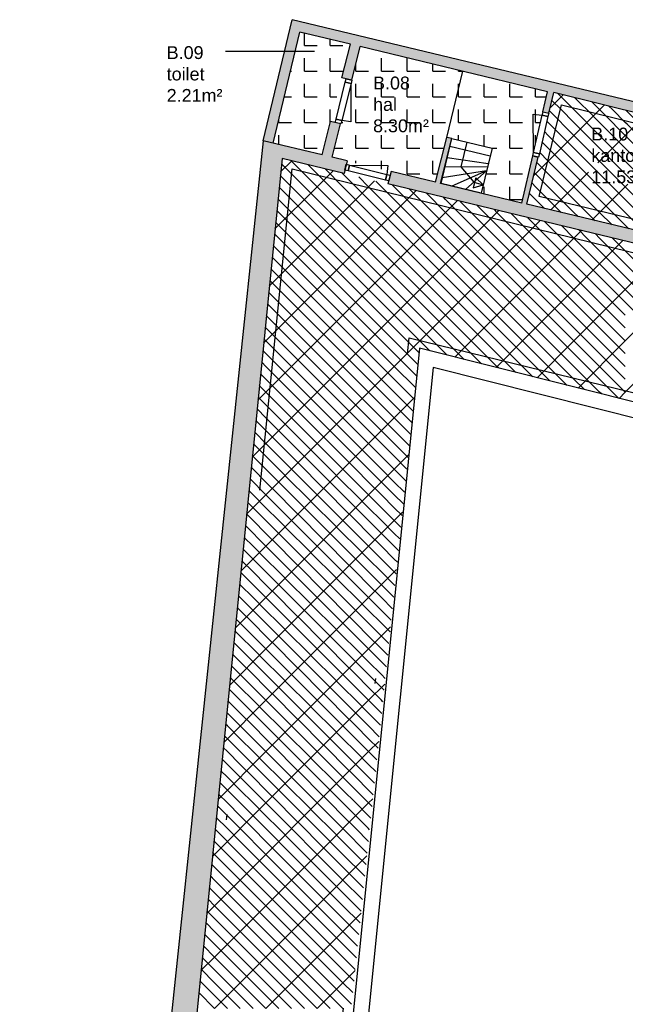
# Model space of a CAD drawing. Extents: x -9.8 to 14.6, y -7 to 44.3.
# Tile 7 of 9: x -9.8 to 2, y 25.1 to 44.3. Entities that reach past the tile are written whole.
import ezdxf

# ---------------------------------------------------------------- set-up
doc = ezdxf.new("R2010")
doc.units = 0
doc.linetypes.add('STRICHPUNKT', pattern=[25.4, 12.7, -6.35, 0, -6.35])
doc.linetypes.add('VERDECKT', pattern=[9.525, 6.35, -3.175])
for name, color, linetype in [('XR$1$STANDARD', 7, 'CONTINUOUS'), ('XR$2$STANDARD', 7, 'CONTINUOUS'), ('XR$3$STANDARD', 7, 'CONTINUOUS'), ('XR$4$STANDARD', 7, 'CONTINUOUS')]:
    doc.layers.add(name, color=color, linetype=linetype)
doc.styles.add('ARIAL', font='ARIAL.TTF')
pattern_1 = [(0, (0.25, 0.25), (0.5, 0.5), [0.25, -0.25]), (90, (0.25, 0.25), (0.5, 0.5), [0.25, -0.25])]

# ---------------------------------------------------------------- blocks, each defined once
blk = doc.blocks.new('PATROON_0')
at = {"layer": 'XR$3$STANDARD', "color": 7, "linetype": 'ByBlock'}
for p, q in [((0.536, 42.536), (0.788, 42.788)), ((1, 42), (1.59, 42.59)), ((2, 42), (2.392, 42.392)), ((3, 42), (3.194, 42.194)), ((0.219, 41.219), (1, 42)), ((1.467, 41.467), (2, 42)), ((2.467, 41.467), (3, 42)), ((3.467, 41.467), (3.996, 41.996)), ((4.467, 41.467), (4.798, 41.798)), ((5, 41), (5.6, 41.6)), ((1, 41), (1.281, 41.281)), ((2, 41), (2.051, 41.051)), ((3, 41), (3.051, 41.051)), ((4, 41), (4.051, 41.051)), ((0.547, 40.547), (1, 41)), ((1.353, 40.353), (2, 41)), ((2.822, 40.822), (3, 41)), ((3, 40), (4, 41)), ((4, 40), (5, 41)), ((2.159, 40.159), (2.725, 40.725)), ((5.032, 40.032), (5.465, 40.465)), ((2.964, 39.964), (3, 40)), ((3.77, 39.77), (4, 40)), ((4.576, 39.576), (5, 40)), ((5, 40), (5.032, 40.032))]:
    blk.add_line(p, q, dxfattribs=at)
blk = doc.blocks.new('PATROON_2')
at = {"layer": 'XR$3$STANDARD', "color": 7, "linetype": 'ByBlock'}
for p, q in [((-4.713, 41.287), (-4.496, 41.504)), ((-4, 41), (-3.69, 41.31)), ((-3, 41), (-2.884, 41.116)), ((-4.823, 40.177), (-4, 41)), ((-4, 40), (-3, 41)), ((-3, 40), (-2.078, 40.922)), ((-2, 40), (-1.272, 40.728)), ((-1, 40), (-0.466, 40.534)), ((0, 40), (0.34, 40.339)), ((1, 40), (1.145, 40.145)), ((-4.934, 39.066), (-4, 40)), ((-4, 39), (-3, 40)), ((-3, 39), (-2, 40)), ((-2, 39), (-1, 40)), ((-1, 39), (0, 40)), ((0, 39), (1, 40)), ((1, 39), (1.951, 39.951)), ((2, 39), (2.757, 39.757)), ((-5, 38), (-4, 39)), ((-4, 38), (-3, 39)), ((-3, 38), (-2, 39)), ((-2, 38), (-1, 39)), ((-1, 38), (0, 39)), ((0, 38), (1, 39)), ((1, 38), (2, 39)), ((2, 38), (3, 39)), ((-5.045, 37.955), (-5, 38)), ((-5, 37), (-4, 38)), ((-4, 37), (-3, 38)), ((-3, 37), (-2, 38)), ((-1.317, 37.683), (-1, 38)), ((-0.518, 37.482), (0, 38)), ((0.281, 37.281), (1, 38)), ((1.079, 37.079), (2, 38)), ((2, 37), (3, 38)), ((-5.156, 36.844), (-5, 37)), ((-5, 36), (-4, 37)), ((-4, 36), (-3, 37)), ((-3, 36), (-2.109, 36.891)), ((1.878, 36.878), (2, 37)), ((-5.267, 35.733), (-5, 36)), ((-5, 35), (-4, 36)), ((-4, 35), (-3, 36)), ((-3, 35), (-2.224, 35.776)), ((-5.378, 34.622), (-5, 35)), ((-5, 34), (-4, 35)), ((-4, 34), (-3, 35)), ((-3, 34), (-2.339, 34.661)), ((-5.488, 33.512), (-5, 34)), ((-5, 33), (-4, 34)), ((-4, 33), (-3, 34)), ((-3, 33), (-2.455, 33.545)), ((-5.599, 32.401), (-5, 33)), ((-5, 32), (-4, 33)), ((-4, 32), (-3, 33)), ((-3, 32), (-2.57, 32.43)), ((-5.71, 31.29), (-5, 32)), ((-5, 31), (-4, 32)), ((-4, 31), (-3, 32)), ((-3, 31), (-2.685, 31.315)), ((-5.821, 30.179), (-5, 31)), ((-5, 30), (-4, 31)), ((-4, 30), (-3, 31)), ((-3, 30), (-2.801, 30.199)), ((-5.932, 29.068), (-5, 30)), ((-5, 29), (-4, 30)), ((-4, 29), (-3, 30)), ((-6, 28), (-5, 29)), ((-5, 28), (-4, 29)), ((-4, 28), (-3, 29)), ((-3, 29), (-2.916, 29.084)), ((-6.043, 27.957), (-6, 28)), ((-6, 27), (-5, 28)), ((-5, 27), (-4, 28)), ((-4, 27), (-3.031, 27.969)), ((-6.153, 26.847), (-6, 27)), ((-6, 26), (-5, 27)), ((-5, 26), (-4, 27)), ((-4, 26), (-3.147, 26.853)), ((-6.264, 25.736), (-6, 26)), ((-6, 25), (-5, 26)), ((-5, 25), (-4, 26)), ((-4, 25), (-3.262, 25.738))]:
    blk.add_line(p, q, dxfattribs=at)
blk = doc.blocks.new('PATROON_8')
at = {"layer": 'XR$4$STANDARD', "color": 7, "linetype": 'ByBlock'}
for p, q in [((0.712, 42.788), (0.686, 42.814)), ((1, 42.5), (0.712, 42.788)), ((1.5, 42.5), (1.35, 42.65)), ((1, 42), (0.522, 42.478)), ((1.5, 42), (1, 42.5)), ((1.593, 42.407), (1.5, 42.5)), ((2, 42), (1.593, 42.407)), ((2.475, 42.025), (2.014, 42.486)), ((3, 42), (2.678, 42.322)), ((0.5, 42), (0.425, 42.075)), ((1, 41.5), (0.5, 42)), ((1.5, 41.5), (1, 42)), ((2, 41.5), (1.5, 42)), ((2.5, 41.5), (2, 42)), ((2.5, 42), (2.475, 42.025)), ((3, 41.5), (2.5, 42)), ((3.5, 41.5), (3, 42)), ((3.5, 42), (3.342, 42.158)), ((4, 41.5), (3.5, 42)), ((4.5, 41.5), (4.006, 41.994)), ((5, 41.5), (4.67, 41.83)), ((0.5, 41.5), (0.328, 41.672)), ((5.5, 41.5), (5.334, 41.666)), ((1, 41), (0.5, 41.5)), ((1.5, 41), (1, 41.5)), ((2, 41), (1.5, 41.5)), ((2.5, 41), (2, 41.5)), ((3, 41), (2.5, 41.5)), ((3.5, 41), (3, 41.5)), ((4, 41), (3.5, 41.5)), ((4.5, 41), (4, 41.5)), ((5, 41), (4.5, 41.5)), ((5.5, 41), (5, 41.5)), ((5.673, 41.327), (5.5, 41.5)), ((0.5, 41), (0.231, 41.269)), ((0.424, 40.576), (0.134, 40.866)), ((1, 40.5), (0.5, 41)), ((1.5, 40.5), (1, 41)), ((2, 40.5), (1.5, 41)), ((2.5, 40.5), (2, 41)), ((2.735, 40.765), (2.5, 41)), ((3.5, 40.5), (3, 41)), ((4, 40.5), (3.5, 41)), ((4.5, 40.5), (4, 41)), ((5, 40.5), (4.5, 41)), ((5.479, 40.521), (5, 41)), ((5.576, 40.924), (5.5, 41)), ((1.082, 40.418), (1, 40.5)), ((1.741, 40.259), (1.5, 40.5)), ((2.4, 40.1), (2, 40.5)), ((2.638, 40.362), (2.5, 40.5)), ((3, 40.5), (2.942, 40.558)), ((3.5, 40), (3, 40.5)), ((4, 40), (3.5, 40.5)), ((4.5, 40), (4, 40.5)), ((5, 40), (4.5, 40.5)), ((5.382, 40.118), (5, 40.5)), ((3, 40), (2.845, 40.155)), ((3.058, 39.942), (3, 40)), ((3.717, 39.783), (3.5, 40)), ((4.375, 39.625), (4, 40)), ((5, 39.5), (4.5, 40)), ((5.285, 39.715), (5, 40)), ((5.034, 39.466), (5, 39.5))]:
    blk.add_line(p, q, dxfattribs=at)
at = {"layer": 'XR$4$STANDARD', "color": 7, "linetype": 'VERDECKT'}
for p, q in [((0.75, 42.5), (0.571, 42.679)), ((1.153, 42.597), (1.018, 42.732)), ((1.25, 42.5), (1.153, 42.597)), ((1.75, 42.5), (1.682, 42.568)), ((1, 42.25), (0.75, 42.5)), ((1.5, 42.25), (1.25, 42.5)), ((2, 42.25), (1.75, 42.5)), ((2.5, 42.25), (2.346, 42.404)), ((0.5, 42.25), (0.474, 42.276)), ((0.75, 42), (0.5, 42.25)), ((1.25, 42), (1, 42.25)), ((1.75, 42), (1.5, 42.25)), ((2.034, 42.216), (2, 42.25)), ((2.25, 42), (2.034, 42.216)), ((2.75, 42), (2.5, 42.25)), ((3.25, 42), (3.01, 42.24)), ((1, 41.75), (0.75, 42)), ((1.5, 41.75), (1.25, 42)), ((2, 41.75), (1.75, 42)), ((2.5, 41.75), (2.25, 42)), ((3, 41.75), (2.75, 42)), ((3.5, 41.75), (3.25, 42)), ((3.75, 42), (3.674, 42.076)), ((4, 41.75), (3.75, 42)), ((0.5, 41.75), (0.377, 41.873)), ((4.5, 41.75), (4.338, 41.912)), ((0.75, 41.5), (0.5, 41.75)), ((1.25, 41.5), (1, 41.75)), ((1.75, 41.5), (1.5, 41.75)), ((2.25, 41.5), (2, 41.75)), ((2.75, 41.5), (2.5, 41.75)), ((3.25, 41.5), (3, 41.75)), ((3.75, 41.5), (3.5, 41.75)), ((4.25, 41.5), (4, 41.75)), ((4.75, 41.5), (4.5, 41.75)), ((5.25, 41.5), (5.002, 41.748)), ((0.5, 41.25), (0.28, 41.47)), ((1, 41.25), (0.75, 41.5)), ((1.5, 41.25), (1.25, 41.5)), ((2, 41.25), (1.75, 41.5)), ((2.5, 41.25), (2.25, 41.5)), ((3, 41.25), (2.75, 41.5)), ((3.5, 41.25), (3.25, 41.5)), ((4, 41.25), (3.75, 41.5)), ((4.5, 41.25), (4.25, 41.5)), ((5, 41.25), (4.75, 41.5)), ((5.5, 41.25), (5.25, 41.5)), ((5.721, 41.529), (5.666, 41.584)), ((0.75, 41), (0.5, 41.25)), ((1.25, 41), (1, 41.25)), ((1.75, 41), (1.5, 41.25)), ((2.25, 41), (2, 41.25)), ((2.75, 41), (2.5, 41.25)), ((3.25, 41), (3, 41.25)), ((3.75, 41), (3.5, 41.25)), ((4.25, 41), (4, 41.25)), ((4.75, 41), (4.5, 41.25)), ((5.25, 41), (5, 41.25)), ((5.624, 41.126), (5.5, 41.25)), ((0.25, 41), (0.183, 41.067)), ((0.5, 40.75), (0.25, 41)), ((1, 40.75), (0.75, 41)), ((1.5, 40.75), (1.25, 41)), ((2, 40.75), (1.75, 41)), ((2.5, 40.75), (2.25, 41)), ((2.962, 40.788), (2.75, 41)), ((3.5, 40.75), (3.25, 41)), ((4, 40.75), (3.75, 41)), ((4.5, 40.75), (4.25, 41)), ((5, 40.75), (4.75, 41)), ((5.5, 40.75), (5.25, 41)), ((0.094, 40.656), (0.085, 40.665)), ((0.75, 40.5), (0.5, 40.75)), ((1.25, 40.5), (1, 40.75)), ((1.75, 40.5), (1.5, 40.75)), ((2.25, 40.5), (2, 40.75)), ((2.686, 40.564), (2.5, 40.75)), ((3, 40.75), (2.99, 40.76)), ((3.25, 40.5), (3, 40.75)), ((3.75, 40.5), (3.5, 40.75)), ((4.25, 40.5), (4, 40.75)), ((4.75, 40.5), (4.5, 40.75)), ((5.25, 40.5), (5, 40.75)), ((5.527, 40.723), (5.5, 40.75)), ((0.753, 40.497), (0.75, 40.5)), ((1.412, 40.338), (1.25, 40.5)), ((2, 40.25), (1.75, 40.5)), ((2.5, 40.25), (2.25, 40.5)), ((3.5, 40.25), (3.25, 40.5)), ((4, 40.25), (3.75, 40.5)), ((4.5, 40.25), (4.25, 40.5)), ((5, 40.25), (4.75, 40.5)), ((5.43, 40.32), (5.25, 40.5)), ((3, 40.25), (2.893, 40.357)), ((2.07, 40.18), (2, 40.25)), ((2.589, 40.161), (2.5, 40.25)), ((3.25, 40), (3, 40.25)), ((3.75, 40), (3.5, 40.25)), ((4.25, 40), (4, 40.25)), ((4.75, 40), (4.5, 40.25)), ((5.25, 40), (5, 40.25)), ((3.387, 39.863), (3.25, 40)), ((4, 39.75), (3.75, 40)), ((4.5, 39.75), (4.25, 40)), ((5, 39.75), (4.75, 40)), ((5.333, 39.917), (5.25, 40)), ((4.046, 39.704), (4, 39.75)), ((4.705, 39.545), (4.5, 39.75)), ((5.236, 39.514), (5, 39.75))]:
    blk.add_line(p, q, dxfattribs=at)
blk = doc.blocks.new('PATROON_10')
at = {"layer": 'XR$4$STANDARD', "color": 7, "linetype": 'VERDECKT'}
for p, q in [((-4.5, 41.25), (-4.697, 41.447)), ((-4, 41.25), (-4.177, 41.427)), ((-4.25, 41), (-4.5, 41.25)), ((-3.75, 41), (-4, 41.25)), ((-3.5, 41.25), (-3.519, 41.269)), ((-3.25, 41), (-3.5, 41.25)), ((-2.75, 41), (-2.86, 41.11)), ((-4.5, 40.75), (-4.742, 40.992)), ((-4, 40.75), (-4.25, 41)), ((-3.5, 40.75), (-3.75, 41)), ((-3, 40.75), (-3.25, 41)), ((-2.5, 40.75), (-2.75, 41)), ((-2, 40.75), (-2.202, 40.952)), ((-4.25, 40.5), (-4.5, 40.75)), ((-3.75, 40.5), (-4, 40.75)), ((-3.25, 40.5), (-3.5, 40.75)), ((-2.75, 40.5), (-3, 40.75)), ((-2.25, 40.5), (-2.5, 40.75)), ((-1.75, 40.5), (-2, 40.75)), ((-1.5, 40.75), (-1.543, 40.793)), ((-1.25, 40.5), (-1.5, 40.75)), ((-4.75, 40.5), (-4.787, 40.537)), ((-4.5, 40.25), (-4.75, 40.5)), ((-4, 40.25), (-4.25, 40.5)), ((-3.5, 40.25), (-3.75, 40.5)), ((-3, 40.25), (-3.25, 40.5)), ((-2.5, 40.25), (-2.75, 40.5)), ((-2, 40.25), (-2.25, 40.5)), ((-1.5, 40.25), (-1.75, 40.5)), ((-1, 40.25), (-1.25, 40.5)), ((-0.75, 40.5), (-0.884, 40.634)), ((-0.5, 40.25), (-0.75, 40.5)), ((0, 40.25), (-0.226, 40.476)), ((0.5, 40.25), (0.433, 40.317)), ((-4.75, 40), (-4.833, 40.083)), ((-4.25, 40), (-4.5, 40.25)), ((-3.75, 40), (-4, 40.25)), ((-3.25, 40), (-3.5, 40.25)), ((-2.75, 40), (-3, 40.25)), ((-2.25, 40), (-2.5, 40.25)), ((-1.75, 40), (-2, 40.25)), ((-1.25, 40), (-1.5, 40.25)), ((-0.75, 40), (-1, 40.25)), ((-0.25, 40), (-0.5, 40.25)), ((0.25, 40), (0, 40.25)), ((0.75, 40), (0.5, 40.25)), ((1.25, 40), (1.092, 40.158)), ((-4.5, 39.75), (-4.75, 40)), ((-4, 39.75), (-4.25, 40)), ((-3.5, 39.75), (-3.75, 40)), ((-3, 39.75), (-3.25, 40)), ((-2.5, 39.75), (-2.75, 40)), ((-2, 39.75), (-2.25, 40)), ((-1.5, 39.75), (-1.75, 40)), ((-1, 39.75), (-1.25, 40)), ((-0.5, 39.75), (-0.75, 40)), ((0, 39.75), (-0.25, 40)), ((0.5, 39.75), (0.25, 40)), ((1, 39.75), (0.75, 40)), ((1.5, 39.75), (1.25, 40)), ((2, 39.75), (1.75, 40)), ((-4.25, 39.5), (-4.5, 39.75)), ((-3.75, 39.5), (-4, 39.75)), ((-3.25, 39.5), (-3.5, 39.75)), ((-2.75, 39.5), (-3, 39.75)), ((-2.25, 39.5), (-2.5, 39.75)), ((-1.75, 39.5), (-2, 39.75)), ((-1.25, 39.5), (-1.5, 39.75)), ((-0.75, 39.5), (-1, 39.75)), ((-0.25, 39.5), (-0.5, 39.75)), ((0.25, 39.5), (0, 39.75)), ((0.75, 39.5), (0.5, 39.75)), ((1.25, 39.5), (1, 39.75)), ((1.75, 39.5), (1.5, 39.75)), ((2.25, 39.5), (2, 39.75)), ((-4.75, 39.5), (-4.878, 39.628)), ((-4.5, 39.25), (-4.75, 39.5)), ((-4, 39.25), (-4.25, 39.5)), ((-3.5, 39.25), (-3.75, 39.5)), ((-3, 39.25), (-3.25, 39.5)), ((-2.5, 39.25), (-2.75, 39.5)), ((-2, 39.25), (-2.25, 39.5)), ((-1.5, 39.25), (-1.75, 39.5)), ((-1, 39.25), (-1.25, 39.5)), ((-0.5, 39.25), (-0.75, 39.5)), ((0, 39.25), (-0.25, 39.5)), ((0.5, 39.25), (0.25, 39.5)), ((1, 39.25), (0.75, 39.5)), ((1.5, 39.25), (1.25, 39.5)), ((2, 39.25), (1.75, 39.5)), ((-4.75, 39), (-4.924, 39.174)), ((-4.25, 39), (-4.5, 39.25)), ((-3.75, 39), (-4, 39.25)), ((-3.25, 39), (-3.5, 39.25)), ((-2.75, 39), (-3, 39.25)), ((-2.25, 39), (-2.5, 39.25)), ((-1.75, 39), (-2, 39.25)), ((-1.25, 39), (-1.5, 39.25)), ((-0.75, 39), (-1, 39.25)), ((-0.25, 39), (-0.5, 39.25)), ((0.25, 39), (0, 39.25)), ((0.75, 39), (0.5, 39.25)), ((1.25, 39), (1, 39.25)), ((1.75, 39), (1.5, 39.25)), ((2.25, 39), (2, 39.25)), ((-4.5, 38.75), (-4.75, 39)), ((-4, 38.75), (-4.25, 39)), ((-3.5, 38.75), (-3.75, 39)), ((-3, 38.75), (-3.25, 39)), ((-2.5, 38.75), (-2.75, 39)), ((-2, 38.75), (-2.25, 39)), ((-1.5, 38.75), (-1.75, 39)), ((-1, 38.75), (-1.25, 39)), ((-0.5, 38.75), (-0.75, 39)), ((0, 38.75), (-0.25, 39)), ((0.5, 38.75), (0.25, 39)), ((1, 38.75), (0.75, 39)), ((1.5, 38.75), (1.25, 39)), ((2, 38.75), (1.75, 39)), ((-4.25, 38.5), (-4.5, 38.75)), ((-3.75, 38.5), (-4, 38.75)), ((-3.25, 38.5), (-3.5, 38.75)), ((-2.75, 38.5), (-3, 38.75)), ((-2.25, 38.5), (-2.5, 38.75)), ((-1.75, 38.5), (-2, 38.75)), ((-1.25, 38.5), (-1.5, 38.75)), ((-0.75, 38.5), (-1, 38.75)), ((-0.25, 38.5), (-0.5, 38.75)), ((0.25, 38.5), (0, 38.75)), ((0.75, 38.5), (0.5, 38.75)), ((1.25, 38.5), (1, 38.75)), ((1.75, 38.5), (1.5, 38.75)), ((2.25, 38.5), (2, 38.75)), ((-4.75, 38.5), (-4.969, 38.719)), ((-4.5, 38.25), (-4.75, 38.5)), ((-4, 38.25), (-4.25, 38.5)), ((-3.5, 38.25), (-3.75, 38.5)), ((-3, 38.25), (-3.25, 38.5)), ((-2.5, 38.25), (-2.75, 38.5)), ((-2, 38.25), (-2.25, 38.5)), ((-1.5, 38.25), (-1.75, 38.5)), ((-1, 38.25), (-1.25, 38.5)), ((-0.5, 38.25), (-0.75, 38.5)), ((0, 38.25), (-0.25, 38.5)), ((0.5, 38.25), (0.25, 38.5)), ((1, 38.25), (0.75, 38.5)), ((1.5, 38.25), (1.25, 38.5)), ((2, 38.25), (1.75, 38.5)), ((-5, 38.25), (-5.014, 38.264)), ((-4.75, 38), (-5, 38.25)), ((-4.25, 38), (-4.5, 38.25)), ((-3.75, 38), (-4, 38.25)), ((-3.25, 38), (-3.5, 38.25)), ((-2.75, 38), (-3, 38.25)), ((-2.25, 38), (-2.5, 38.25)), ((-1.75, 38), (-2, 38.25)), ((-1.25, 38), (-1.5, 38.25)), ((-0.75, 38), (-1, 38.25)), ((-0.25, 38), (-0.5, 38.25)), ((0.25, 38), (0, 38.25)), ((0.75, 38), (0.5, 38.25)), ((1.25, 38), (1, 38.25)), ((1.75, 38), (1.5, 38.25)), ((-4.5, 37.75), (-4.75, 38)), ((-4, 37.75), (-4.25, 38)), ((-3.5, 37.75), (-3.75, 38)), ((-3, 37.75), (-3.25, 38)), ((-2.5, 37.75), (-2.75, 38)), ((-2.018, 37.768), (-2.25, 38)), ((-1.5, 37.75), (-1.75, 38)), ((-1, 37.75), (-1.25, 38)), ((-0.5, 37.75), (-0.75, 38)), ((0, 37.75), (-0.25, 38)), ((0.5, 37.75), (0.25, 38)), ((1, 37.75), (0.75, 38)), ((1.5, 37.75), (1.25, 38)), ((2, 37.75), (1.75, 38)), ((-5, 37.75), (-5.06, 37.81)), ((-4.75, 37.5), (-5, 37.75)), ((-4.25, 37.5), (-4.5, 37.75)), ((-3.75, 37.5), (-4, 37.75)), ((-3.25, 37.5), (-3.5, 37.75)), ((-2.75, 37.5), (-3, 37.75)), ((-2.25, 37.5), (-2.5, 37.75)), ((-1.473, 37.723), (-1.5, 37.75)), ((-0.804, 37.554), (-1, 37.75)), ((-0.25, 37.5), (-0.5, 37.75)), ((0.25, 37.5), (0, 37.75)), ((0.75, 37.5), (0.5, 37.75)), ((1.25, 37.5), (1, 37.75)), ((1.75, 37.5), (1.5, 37.75)), ((-4.5, 37.25), (-4.75, 37.5)), ((-4, 37.25), (-4.25, 37.5)), ((-3.5, 37.25), (-3.75, 37.5)), ((-3, 37.25), (-3.25, 37.5)), ((-2.5, 37.25), (-2.75, 37.5)), ((-2.065, 37.315), (-2.25, 37.5)), ((-0.135, 37.385), (-0.25, 37.5)), ((0.5, 37.25), (0.25, 37.5)), ((1, 37.25), (0.75, 37.5)), ((1.5, 37.25), (1.25, 37.5)), ((2, 37.25), (1.75, 37.5)), ((-5, 37.25), (-5.105, 37.355)), ((-4.75, 37), (-5, 37.25)), ((-4.25, 37), (-4.5, 37.25)), ((-3.75, 37), (-4, 37.25)), ((-3.25, 37), (-3.5, 37.25)), ((-2.75, 37), (-3, 37.25)), ((-2.25, 37), (-2.5, 37.25)), ((0.533, 37.217), (0.5, 37.25)), ((1.202, 37.048), (1, 37.25)), ((1.75, 37), (1.5, 37.25)), ((-5, 36.75), (-5.15, 36.9)), ((-4.5, 36.75), (-4.75, 37)), ((-4, 36.75), (-4.25, 37)), ((-3.5, 36.75), (-3.75, 37)), ((-3, 36.75), (-3.25, 37)), ((-2.5, 36.75), (-2.75, 37)), ((-2.112, 36.862), (-2.25, 37)), ((1.87, 36.88), (1.75, 37)), ((-4.75, 36.5), (-5, 36.75)), ((-4.25, 36.5), (-4.5, 36.75)), ((-3.75, 36.5), (-4, 36.75)), ((-3.25, 36.5), (-3.5, 36.75)), ((-2.75, 36.5), (-3, 36.75)), ((-2.25, 36.5), (-2.5, 36.75)), ((-5, 36.25), (-5.196, 36.446)), ((-4.5, 36.25), (-4.75, 36.5)), ((-4, 36.25), (-4.25, 36.5)), ((-3.5, 36.25), (-3.75, 36.5)), ((-3, 36.25), (-3.25, 36.5)), ((-2.5, 36.25), (-2.75, 36.5)), ((-2.158, 36.408), (-2.25, 36.5)), ((-4.75, 36), (-5, 36.25)), ((-4.25, 36), (-4.5, 36.25)), ((-3.75, 36), (-4, 36.25)), ((-3.25, 36), (-3.5, 36.25)), ((-2.75, 36), (-3, 36.25)), ((-2.25, 36), (-2.5, 36.25)), ((-5, 35.75), (-5.241, 35.991)), ((-4.5, 35.75), (-4.75, 36)), ((-4, 35.75), (-4.25, 36)), ((-3.5, 35.75), (-3.75, 36)), ((-3, 35.75), (-3.25, 36)), ((-2.5, 35.75), (-2.75, 36)), ((-2.205, 35.955), (-2.25, 36)), ((-4.75, 35.5), (-5, 35.75)), ((-4.25, 35.5), (-4.5, 35.75)), ((-3.75, 35.5), (-4, 35.75)), ((-3.25, 35.5), (-3.5, 35.75)), ((-2.75, 35.5), (-3, 35.75)), ((-2.252, 35.502), (-2.5, 35.75)), ((-5.25, 35.5), (-5.286, 35.536)), ((-5, 35.25), (-5.25, 35.5)), ((-4.5, 35.25), (-4.75, 35.5)), ((-4, 35.25), (-4.25, 35.5)), ((-3.5, 35.25), (-3.75, 35.5)), ((-3, 35.25), (-3.25, 35.5)), ((-2.5, 35.25), (-2.75, 35.5)), ((-4.75, 35), (-5, 35.25)), ((-4.25, 35), (-4.5, 35.25)), ((-3.75, 35), (-4, 35.25)), ((-3.25, 35), (-3.5, 35.25)), ((-2.75, 35), (-3, 35.25)), ((-2.299, 35.049), (-2.5, 35.25)), ((-5.25, 35), (-5.332, 35.082)), ((-5, 34.75), (-5.25, 35)), ((-4.5, 34.75), (-4.75, 35)), ((-4, 34.75), (-4.25, 35)), ((-3.5, 34.75), (-3.75, 35)), ((-3, 34.75), (-3.25, 35)), ((-2.5, 34.75), (-2.75, 35)), ((-4.75, 34.5), (-5, 34.75)), ((-4.25, 34.5), (-4.5, 34.75)), ((-3.75, 34.5), (-4, 34.75)), ((-3.25, 34.5), (-3.5, 34.75)), ((-2.75, 34.5), (-3, 34.75)), ((-2.346, 34.596), (-2.5, 34.75)), ((-5.25, 34.5), (-5.377, 34.627)), ((-5, 34.25), (-5.25, 34.5)), ((-4.5, 34.25), (-4.75, 34.5)), ((-4, 34.25), (-4.25, 34.5)), ((-3.5, 34.25), (-3.75, 34.5)), ((-3, 34.25), (-3.25, 34.5)), ((-2.5, 34.25), (-2.75, 34.5)), ((-5.25, 34), (-5.422, 34.172)), ((-4.75, 34), (-5, 34.25)), ((-4.25, 34), (-4.5, 34.25)), ((-3.75, 34), (-4, 34.25)), ((-3.25, 34), (-3.5, 34.25)), ((-2.75, 34), (-3, 34.25)), ((-2.393, 34.143), (-2.5, 34.25)), ((-5, 33.75), (-5.25, 34)), ((-4.5, 33.75), (-4.75, 34)), ((-4, 33.75), (-4.25, 34)), ((-3.5, 33.75), (-3.75, 34)), ((-3, 33.75), (-3.25, 34)), ((-2.5, 33.75), (-2.75, 34)), ((-4.75, 33.5), (-5, 33.75)), ((-4.25, 33.5), (-4.5, 33.75)), ((-3.75, 33.5), (-4, 33.75)), ((-3.25, 33.5), (-3.5, 33.75)), ((-2.75, 33.5), (-3, 33.75)), ((-2.44, 33.69), (-2.5, 33.75)), ((-5.25, 33.5), (-5.468, 33.718)), ((-5, 33.25), (-5.25, 33.5)), ((-4.5, 33.25), (-4.75, 33.5)), ((-4, 33.25), (-4.25, 33.5)), ((-3.5, 33.25), (-3.75, 33.5)), ((-3, 33.25), (-3.25, 33.5)), ((-2.5, 33.25), (-2.75, 33.5)), ((-5.5, 33.25), (-5.513, 33.263)), ((-5.25, 33), (-5.5, 33.25)), ((-4.75, 33), (-5, 33.25)), ((-4.25, 33), (-4.5, 33.25)), ((-3.75, 33), (-4, 33.25)), ((-3.25, 33), (-3.5, 33.25)), ((-2.75, 33), (-3, 33.25)), ((-2.487, 33.237), (-2.5, 33.25)), ((-5, 32.75), (-5.25, 33)), ((-4.5, 32.75), (-4.75, 33)), ((-4, 32.75), (-4.25, 33)), ((-3.5, 32.75), (-3.75, 33)), ((-3, 32.75), (-3.25, 33)), ((-2.533, 32.783), (-2.75, 33)), ((-5.5, 32.75), (-5.559, 32.809)), ((-5.25, 32.5), (-5.5, 32.75)), ((-4.75, 32.5), (-5, 32.75)), ((-4.25, 32.5), (-4.5, 32.75)), ((-3.75, 32.5), (-4, 32.75)), ((-3.25, 32.5), (-3.5, 32.75)), ((-2.75, 32.5), (-3, 32.75)), ((-5, 32.25), (-5.25, 32.5)), ((-4.5, 32.25), (-4.75, 32.5)), ((-4, 32.25), (-4.25, 32.5)), ((-3.5, 32.25), (-3.75, 32.5)), ((-3, 32.25), (-3.25, 32.5)), ((-2.58, 32.33), (-2.75, 32.5)), ((-5.5, 32.25), (-5.604, 32.354)), ((-5.25, 32), (-5.5, 32.25)), ((-4.75, 32), (-5, 32.25)), ((-4.25, 32), (-4.5, 32.25)), ((-3.75, 32), (-4, 32.25)), ((-3.25, 32), (-3.5, 32.25)), ((-2.75, 32), (-3, 32.25)), ((-5.5, 31.75), (-5.649, 31.899)), ((-5, 31.75), (-5.25, 32)), ((-4.5, 31.75), (-4.75, 32)), ((-4, 31.75), (-4.25, 32)), ((-3.5, 31.75), (-3.75, 32)), ((-3, 31.75), (-3.25, 32)), ((-2.627, 31.877), (-2.75, 32)), ((-5.25, 31.5), (-5.5, 31.75)), ((-4.75, 31.5), (-5, 31.75)), ((-4.25, 31.5), (-4.5, 31.75)), ((-3.75, 31.5), (-4, 31.75)), ((-3.25, 31.5), (-3.5, 31.75)), ((-2.75, 31.5), (-3, 31.75)), ((-5.5, 31.25), (-5.695, 31.445)), ((-5, 31.25), (-5.25, 31.5)), ((-4.5, 31.25), (-4.75, 31.5)), ((-4, 31.25), (-4.25, 31.5)), ((-3.5, 31.25), (-3.75, 31.5)), ((-3, 31.25), (-3.25, 31.5)), ((-2.674, 31.424), (-2.75, 31.5)), ((-5.25, 31), (-5.5, 31.25)), ((-4.75, 31), (-5, 31.25)), ((-4.25, 31), (-4.5, 31.25)), ((-3.75, 31), (-4, 31.25)), ((-3.25, 31), (-3.5, 31.25)), ((-2.75, 31), (-3, 31.25)), ((-5.5, 30.75), (-5.74, 30.99)), ((-5, 30.75), (-5.25, 31)), ((-4.5, 30.75), (-4.75, 31)), ((-4, 30.75), (-4.25, 31)), ((-3.5, 30.75), (-3.75, 31)), ((-3, 30.75), (-3.25, 31)), ((-2.721, 30.971), (-2.75, 31)), ((-5.25, 30.5), (-5.5, 30.75)), ((-4.75, 30.5), (-5, 30.75)), ((-4.25, 30.5), (-4.5, 30.75)), ((-3.75, 30.5), (-4, 30.75)), ((-3.25, 30.5), (-3.5, 30.75)), ((-2.768, 30.518), (-3, 30.75)), ((-5.75, 30.5), (-5.785, 30.535)), ((-5.5, 30.25), (-5.75, 30.5)), ((-5, 30.25), (-5.25, 30.5)), ((-4.5, 30.25), (-4.75, 30.5)), ((-4, 30.25), (-4.25, 30.5)), ((-3.5, 30.25), (-3.75, 30.5)), ((-3, 30.25), (-3.25, 30.5)), ((-5.25, 30), (-5.5, 30.25)), ((-4.75, 30), (-5, 30.25)), ((-4.25, 30), (-4.5, 30.25)), ((-3.75, 30), (-4, 30.25)), ((-3.25, 30), (-3.5, 30.25)), ((-2.815, 30.065), (-3, 30.25)), ((-5.75, 30), (-5.831, 30.081)), ((-5.5, 29.75), (-5.75, 30)), ((-5, 29.75), (-5.25, 30)), ((-4.5, 29.75), (-4.75, 30)), ((-4, 29.75), (-4.25, 30)), ((-3.5, 29.75), (-3.75, 30)), ((-3, 29.75), (-3.25, 30)), ((-5.25, 29.5), (-5.5, 29.75)), ((-4.75, 29.5), (-5, 29.75)), ((-4.25, 29.5), (-4.5, 29.75)), ((-3.75, 29.5), (-4, 29.75)), ((-3.25, 29.5), (-3.5, 29.75)), ((-2.861, 29.611), (-3, 29.75)), ((-5.75, 29.5), (-5.876, 29.626)), ((-5.5, 29.25), (-5.75, 29.5)), ((-5, 29.25), (-5.25, 29.5)), ((-4.5, 29.25), (-4.75, 29.5)), ((-4, 29.25), (-4.25, 29.5)), ((-3.5, 29.25), (-3.75, 29.5)), ((-3, 29.25), (-3.25, 29.5)), ((-5.75, 29), (-5.921, 29.171)), ((-5.25, 29), (-5.5, 29.25)), ((-4.75, 29), (-5, 29.25)), ((-4.25, 29), (-4.5, 29.25)), ((-3.75, 29), (-4, 29.25)), ((-3.25, 29), (-3.5, 29.25)), ((-2.908, 29.158), (-3, 29.25)), ((-5.5, 28.75), (-5.75, 29)), ((-5, 28.75), (-5.25, 29)), ((-4.5, 28.75), (-4.75, 29)), ((-4, 28.75), (-4.25, 29)), ((-3.5, 28.75), (-3.75, 29)), ((-3, 28.75), (-3.25, 29)), ((-5.75, 28.5), (-5.967, 28.717)), ((-5.25, 28.5), (-5.5, 28.75)), ((-4.75, 28.5), (-5, 28.75)), ((-4.25, 28.5), (-4.5, 28.75)), ((-3.75, 28.5), (-4, 28.75)), ((-3.25, 28.5), (-3.5, 28.75)), ((-2.955, 28.705), (-3, 28.75)), ((-5.5, 28.25), (-5.75, 28.5)), ((-5, 28.25), (-5.25, 28.5)), ((-4.5, 28.25), (-4.75, 28.5)), ((-4, 28.25), (-4.25, 28.5)), ((-3.5, 28.25), (-3.75, 28.5)), ((-3.002, 28.252), (-3.25, 28.5)), ((-6, 28.25), (-6.012, 28.262)), ((-5.75, 28), (-6, 28.25)), ((-5.25, 28), (-5.5, 28.25)), ((-4.75, 28), (-5, 28.25)), ((-4.25, 28), (-4.5, 28.25)), ((-3.75, 28), (-4, 28.25)), ((-3.25, 28), (-3.5, 28.25)), ((-5.5, 27.75), (-5.75, 28)), ((-5, 27.75), (-5.25, 28)), ((-4.5, 27.75), (-4.75, 28)), ((-4, 27.75), (-4.25, 28)), ((-3.5, 27.75), (-3.75, 28)), ((-3.049, 27.799), (-3.25, 28)), ((-6, 27.75), (-6.058, 27.808)), ((-5.75, 27.5), (-6, 27.75)), ((-5.25, 27.5), (-5.5, 27.75)), ((-4.75, 27.5), (-5, 27.75)), ((-4.25, 27.5), (-4.5, 27.75)), ((-3.75, 27.5), (-4, 27.75)), ((-3.25, 27.5), (-3.5, 27.75)), ((-5.5, 27.25), (-5.75, 27.5)), ((-5, 27.25), (-5.25, 27.5)), ((-4.5, 27.25), (-4.75, 27.5)), ((-4, 27.25), (-4.25, 27.5)), ((-3.5, 27.25), (-3.75, 27.5)), ((-3.096, 27.346), (-3.25, 27.5)), ((-6, 27.25), (-6.103, 27.353)), ((-5.75, 27), (-6, 27.25)), ((-5.25, 27), (-5.5, 27.25)), ((-4.75, 27), (-5, 27.25)), ((-4.25, 27), (-4.5, 27.25)), ((-3.75, 27), (-4, 27.25)), ((-3.25, 27), (-3.5, 27.25)), ((-6, 26.75), (-6.148, 26.898)), ((-5.5, 26.75), (-5.75, 27)), ((-5, 26.75), (-5.25, 27)), ((-4.5, 26.75), (-4.75, 27)), ((-4, 26.75), (-4.25, 27)), ((-3.5, 26.75), (-3.75, 27)), ((-3.143, 26.893), (-3.25, 27)), ((-5.75, 26.5), (-6, 26.75)), ((-5.25, 26.5), (-5.5, 26.75)), ((-4.75, 26.5), (-5, 26.75)), ((-4.25, 26.5), (-4.5, 26.75)), ((-3.75, 26.5), (-4, 26.75)), ((-3.25, 26.5), (-3.5, 26.75)), ((-5.5, 26.25), (-5.75, 26.5)), ((-5, 26.25), (-5.25, 26.5)), ((-4.5, 26.25), (-4.75, 26.5)), ((-4, 26.25), (-4.25, 26.5)), ((-3.5, 26.25), (-3.75, 26.5)), ((-3.19, 26.44), (-3.25, 26.5)), ((-6, 26.25), (-6.194, 26.444)), ((-5.75, 26), (-6, 26.25)), ((-5.25, 26), (-5.5, 26.25)), ((-4.75, 26), (-5, 26.25)), ((-4.25, 26), (-4.5, 26.25)), ((-3.75, 26), (-4, 26.25)), ((-3.25, 26), (-3.5, 26.25)), ((-6, 25.75), (-6.239, 25.989)), ((-5.5, 25.75), (-5.75, 26)), ((-5, 25.75), (-5.25, 26)), ((-4.5, 25.75), (-4.75, 26)), ((-4, 25.75), (-4.25, 26)), ((-3.5, 25.75), (-3.75, 26)), ((-3.236, 25.986), (-3.25, 26)), ((-5.75, 25.5), (-6, 25.75)), ((-5.25, 25.5), (-5.5, 25.75)), ((-4.75, 25.5), (-5, 25.75)), ((-4.25, 25.5), (-4.5, 25.75)), ((-3.75, 25.5), (-4, 25.75)), ((-3.283, 25.533), (-3.5, 25.75)), ((-6.25, 25.5), (-6.284, 25.534)), ((-6, 25.25), (-6.25, 25.5)), ((-5.5, 25.25), (-5.75, 25.5)), ((-5, 25.25), (-5.25, 25.5)), ((-4.5, 25.25), (-4.75, 25.5)), ((-4, 25.25), (-4.25, 25.5)), ((-3.5, 25.25), (-3.75, 25.5)), ((-5.75, 25), (-6, 25.25)), ((-5.25, 25), (-5.5, 25.25)), ((-4.75, 25), (-5, 25.25)), ((-4.25, 25), (-4.5, 25.25)), ((-3.75, 25), (-4, 25.25)), ((-3.33, 25.08), (-3.5, 25.25))]:
    blk.add_line(p, q, dxfattribs=at)
at = {"layer": 'XR$4$STANDARD', "color": 7, "linetype": 'ByBlock'}
for p, q in [((-4.5, 41.5), (-4.507, 41.507)), ((-4, 41), (-4.5, 41.5)), ((-3.5, 41), (-3.848, 41.348)), ((-4.5, 41), (-4.719, 41.219)), ((-3, 41), (-3.189, 41.189)), ((-2.5, 41), (-2.531, 41.031)), ((-4, 40.5), (-4.5, 41)), ((-3.5, 40.5), (-4, 41)), ((-3, 40.5), (-3.5, 41)), ((-2.5, 40.5), (-3, 41)), ((-2, 40.5), (-2.5, 41)), ((-1.5, 40.5), (-1.872, 40.872)), ((-4.5, 40.5), (-4.765, 40.765)), ((-1, 40.5), (-1.214, 40.714)), ((-4, 40), (-4.5, 40.5)), ((-3.5, 40), (-4, 40.5)), ((-3, 40), (-3.5, 40.5)), ((-2.5, 40), (-3, 40.5)), ((-2, 40), (-2.5, 40.5)), ((-1.5, 40), (-2, 40.5)), ((-1, 40), (-1.5, 40.5)), ((-0.5, 40), (-1, 40.5)), ((-0.5, 40.5), (-0.555, 40.555)), ((0, 40), (-0.5, 40.5)), ((-4.5, 40), (-4.81, 40.31)), ((0.5, 40), (0.104, 40.396)), ((1, 40), (0.762, 40.238)), ((1.5, 40), (1.421, 40.079)), ((-4, 39.5), (-4.5, 40)), ((-3.5, 39.5), (-4, 40)), ((-3, 39.5), (-3.5, 40)), ((-2.5, 39.5), (-3, 40)), ((-2, 39.5), (-2.5, 40)), ((-1.5, 39.5), (-2, 40)), ((-1, 39.5), (-1.5, 40)), ((-0.5, 39.5), (-1, 40)), ((0, 39.5), (-0.5, 40)), ((0.5, 39.5), (0, 40)), ((1, 39.5), (0.5, 40)), ((1.5, 39.5), (1, 40)), ((2, 39.5), (1.5, 40)), ((-4.5, 39.5), (-4.855, 39.855)), ((-4, 39), (-4.5, 39.5)), ((-3.5, 39), (-4, 39.5)), ((-3, 39), (-3.5, 39.5)), ((-2.5, 39), (-3, 39.5)), ((-2, 39), (-2.5, 39.5)), ((-1.5, 39), (-2, 39.5)), ((-1, 39), (-1.5, 39.5)), ((-0.5, 39), (-1, 39.5)), ((0, 39), (-0.5, 39.5)), ((0.5, 39), (0, 39.5)), ((1, 39), (0.5, 39.5)), ((1.5, 39), (1, 39.5)), ((2, 39), (1.5, 39.5)), ((2.5, 39), (2, 39.5)), ((-4.5, 39), (-4.901, 39.401)), ((-4.5, 38.5), (-4.946, 38.946)), ((-4, 38.5), (-4.5, 39)), ((-3.5, 38.5), (-4, 39)), ((-3, 38.5), (-3.5, 39)), ((-2.5, 38.5), (-3, 39)), ((-2, 38.5), (-2.5, 39)), ((-1.5, 38.5), (-2, 39)), ((-1, 38.5), (-1.5, 39)), ((-0.5, 38.5), (-1, 39)), ((0, 38.5), (-0.5, 39)), ((0.5, 38.5), (0, 39)), ((1, 38.5), (0.5, 39)), ((1.5, 38.5), (1, 39)), ((2, 38.5), (1.5, 39)), ((2.5, 38.5), (2, 39)), ((-4.5, 38), (-4.992, 38.492)), ((-4, 38), (-4.5, 38.5)), ((-3.5, 38), (-4, 38.5)), ((-3, 38), (-3.5, 38.5)), ((-2.5, 38), (-3, 38.5)), ((-2, 38), (-2.5, 38.5)), ((-1.5, 38), (-2, 38.5)), ((-1, 38), (-1.5, 38.5)), ((-0.5, 38), (-1, 38.5)), ((0, 38), (-0.5, 38.5)), ((0.5, 38), (0, 38.5)), ((1, 38), (0.5, 38.5)), ((1.5, 38), (1, 38.5)), ((2, 38), (1.5, 38.5)), ((-5, 38), (-5.037, 38.037)), ((-4.5, 37.5), (-5, 38)), ((-4, 37.5), (-4.5, 38)), ((-3.5, 37.5), (-4, 38)), ((-3, 37.5), (-3.5, 38)), ((-2.5, 37.5), (-3, 38)), ((-2.041, 37.541), (-2.5, 38)), ((-1.807, 37.807), (-2, 38)), ((-1.138, 37.638), (-1.5, 38)), ((-0.5, 37.5), (-1, 38)), ((0, 37.5), (-0.5, 38)), ((0.5, 37.5), (0, 38)), ((1, 37.5), (0.5, 38)), ((1.5, 37.5), (1, 38)), ((2, 37.5), (1.5, 38)), ((-5, 37.5), (-5.082, 37.582)), ((-4.5, 37), (-5, 37.5)), ((-4, 37), (-4.5, 37.5)), ((-3.5, 37), (-4, 37.5)), ((-3, 37), (-3.5, 37.5)), ((-2.5, 37), (-3, 37.5)), ((-2.088, 37.088), (-2.5, 37.5)), ((-0.47, 37.47), (-0.5, 37.5)), ((0.199, 37.301), (0, 37.5)), ((0.868, 37.132), (0.5, 37.5)), ((1.5, 37), (1, 37.5)), ((2, 37), (1.5, 37.5)), ((-5, 37), (-5.128, 37.128)), ((-4.5, 36.5), (-5, 37)), ((-4, 36.5), (-4.5, 37)), ((-3.5, 36.5), (-4, 37)), ((-3, 36.5), (-3.5, 37)), ((-2.5, 36.5), (-3, 37)), ((-2.135, 36.635), (-2.5, 37)), ((1.536, 36.964), (1.5, 37)), ((-5, 36.5), (-5.173, 36.673)), ((-4.5, 36), (-5, 36.5)), ((-4, 36), (-4.5, 36.5)), ((-3.5, 36), (-4, 36.5)), ((-3, 36), (-3.5, 36.5)), ((-2.5, 36), (-3, 36.5)), ((-2.182, 36.182), (-2.5, 36.5)), ((-5, 36), (-5.218, 36.218)), ((-4.5, 35.5), (-5, 36)), ((-4, 35.5), (-4.5, 36)), ((-3.5, 35.5), (-4, 36)), ((-3, 35.5), (-3.5, 36)), ((-2.5, 35.5), (-3, 36)), ((-2.229, 35.729), (-2.5, 36)), ((-5, 35.5), (-5.264, 35.764)), ((-4.5, 35), (-5, 35.5)), ((-4, 35), (-4.5, 35.5)), ((-3.5, 35), (-4, 35.5)), ((-3, 35), (-3.5, 35.5)), ((-2.5, 35), (-3, 35.5)), ((-2.276, 35.276), (-2.5, 35.5)), ((-5, 35), (-5.309, 35.309)), ((-4.5, 34.5), (-5, 35)), ((-4, 34.5), (-4.5, 35)), ((-3.5, 34.5), (-4, 35)), ((-3, 34.5), (-3.5, 35)), ((-2.5, 34.5), (-3, 35)), ((-2.323, 34.823), (-2.5, 35)), ((-5, 34.5), (-5.354, 34.854)), ((-5, 34), (-5.4, 34.4)), ((-4.5, 34), (-5, 34.5)), ((-4, 34), (-4.5, 34.5)), ((-3.5, 34), (-4, 34.5)), ((-3, 34), (-3.5, 34.5)), ((-2.5, 34), (-3, 34.5)), ((-2.369, 34.369), (-2.5, 34.5)), ((-5, 33.5), (-5.445, 33.945)), ((-4.5, 33.5), (-5, 34)), ((-4, 33.5), (-4.5, 34)), ((-3.5, 33.5), (-4, 34)), ((-3, 33.5), (-3.5, 34)), ((-2.5, 33.5), (-3, 34)), ((-2.416, 33.916), (-2.5, 34)), ((-5, 33), (-5.491, 33.491)), ((-4.5, 33), (-5, 33.5)), ((-4, 33), (-4.5, 33.5)), ((-3.5, 33), (-4, 33.5)), ((-3, 33), (-3.5, 33.5)), ((-2.51, 33.01), (-3, 33.5)), ((-2.463, 33.463), (-2.5, 33.5)), ((-5.5, 33), (-5.536, 33.036)), ((-5, 32.5), (-5.5, 33)), ((-4.5, 32.5), (-5, 33)), ((-4, 32.5), (-4.5, 33)), ((-3.5, 32.5), (-4, 33)), ((-3, 32.5), (-3.5, 33)), ((-2.557, 32.557), (-3, 33)), ((-5.5, 32.5), (-5.581, 32.581)), ((-5, 32), (-5.5, 32.5)), ((-4.5, 32), (-5, 32.5)), ((-4, 32), (-4.5, 32.5)), ((-3.5, 32), (-4, 32.5)), ((-3, 32), (-3.5, 32.5)), ((-2.604, 32.104), (-3, 32.5)), ((-5.5, 32), (-5.627, 32.127)), ((-5, 31.5), (-5.5, 32)), ((-4.5, 31.5), (-5, 32)), ((-4, 31.5), (-4.5, 32)), ((-3.5, 31.5), (-4, 32)), ((-3, 31.5), (-3.5, 32)), ((-2.651, 31.651), (-3, 32)), ((-5.5, 31.5), (-5.672, 31.672)), ((-5, 31), (-5.5, 31.5)), ((-4.5, 31), (-5, 31.5)), ((-4, 31), (-4.5, 31.5)), ((-3.5, 31), (-4, 31.5)), ((-3, 31), (-3.5, 31.5)), ((-2.697, 31.197), (-3, 31.5)), ((-5.5, 31), (-5.717, 31.217)), ((-5, 30.5), (-5.5, 31)), ((-4.5, 30.5), (-5, 31)), ((-4, 30.5), (-4.5, 31)), ((-3.5, 30.5), (-4, 31)), ((-3, 30.5), (-3.5, 31)), ((-2.744, 30.744), (-3, 31)), ((-5.5, 30.5), (-5.763, 30.763)), ((-5, 30), (-5.5, 30.5)), ((-4.5, 30), (-5, 30.5)), ((-4, 30), (-4.5, 30.5)), ((-3.5, 30), (-4, 30.5)), ((-3, 30), (-3.5, 30.5)), ((-2.791, 30.291), (-3, 30.5)), ((-5.5, 30), (-5.808, 30.308)), ((-5, 29.5), (-5.5, 30)), ((-4.5, 29.5), (-5, 30)), ((-4, 29.5), (-4.5, 30)), ((-3.5, 29.5), (-4, 30)), ((-3, 29.5), (-3.5, 30)), ((-2.838, 29.838), (-3, 30)), ((-5.5, 29.5), (-5.853, 29.853)), ((-5.5, 29), (-5.899, 29.399)), ((-5, 29), (-5.5, 29.5)), ((-4.5, 29), (-5, 29.5)), ((-4, 29), (-4.5, 29.5)), ((-3.5, 29), (-4, 29.5)), ((-3, 29), (-3.5, 29.5)), ((-2.885, 29.385), (-3, 29.5)), ((-5, 28.5), (-5.5, 29)), ((-4.5, 28.5), (-5, 29)), ((-4, 28.5), (-4.5, 29)), ((-3.5, 28.5), (-4, 29)), ((-3, 28.5), (-3.5, 29)), ((-2.932, 28.932), (-3, 29)), ((-5.5, 28.5), (-5.944, 28.944)), ((-5.5, 28), (-5.99, 28.49)), ((-5, 28), (-5.5, 28.5)), ((-4.5, 28), (-5, 28.5)), ((-4, 28), (-4.5, 28.5)), ((-3.5, 28), (-4, 28.5)), ((-3.025, 28.025), (-3.5, 28.5)), ((-2.979, 28.479), (-3, 28.5)), ((-6, 28), (-6.035, 28.035)), ((-5.5, 27.5), (-6, 28)), ((-5, 27.5), (-5.5, 28)), ((-4.5, 27.5), (-5, 28)), ((-4, 27.5), (-4.5, 28)), ((-3.5, 27.5), (-4, 28)), ((-3.072, 27.572), (-3.5, 28)), ((-6, 27.5), (-6.08, 27.58)), ((-5.5, 27), (-6, 27.5)), ((-5, 27), (-5.5, 27.5)), ((-4.5, 27), (-5, 27.5)), ((-4, 27), (-4.5, 27.5)), ((-3.5, 27), (-4, 27.5)), ((-3.119, 27.119), (-3.5, 27.5)), ((-6, 27), (-6.126, 27.126)), ((-5.5, 26.5), (-6, 27)), ((-5, 26.5), (-5.5, 27)), ((-4.5, 26.5), (-5, 27)), ((-4, 26.5), (-4.5, 27)), ((-3.5, 26.5), (-4, 27)), ((-3.166, 26.666), (-3.5, 27)), ((-6, 26.5), (-6.171, 26.671)), ((-5.5, 26), (-6, 26.5)), ((-5, 26), (-5.5, 26.5)), ((-4.5, 26), (-5, 26.5)), ((-4, 26), (-4.5, 26.5)), ((-3.5, 26), (-4, 26.5)), ((-3.213, 26.213), (-3.5, 26.5)), ((-6, 26), (-6.216, 26.216)), ((-5.5, 25.5), (-6, 26)), ((-5, 25.5), (-5.5, 26)), ((-4.5, 25.5), (-5, 26)), ((-4, 25.5), (-4.5, 26)), ((-3.5, 25.5), (-4, 26)), ((-3.26, 25.76), (-3.5, 26)), ((-6, 25.5), (-6.262, 25.762)), ((-5.5, 25), (-6, 25.5)), ((-5, 25), (-5.5, 25.5)), ((-4.5, 25), (-5, 25.5)), ((-4, 25), (-4.5, 25.5)), ((-3.5, 25), (-4, 25.5)), ((-3.307, 25.307), (-3.5, 25.5)), ((-6, 25), (-6.307, 25.307))]:
    blk.add_line(p, q, dxfattribs=at)

msp = doc.modelspace()

# ---------------------------------------------------------------- hatches: boundary and pattern name
at = {"layer": 'XR$2$STANDARD', "linetype": 'STRICHPUNKT'}
h = msp.add_hatch(color=250, dxfattribs=at)
h.dxf.hatch_style = 2
h.paths.add_polyline_path([(-5.052, 41.895), (-4.858, 41.848), (-4.337, 44.011), (-3.355, 43.774), (-3.521, 43.123), (-3.327, 43.076), (-3.161, 43.727), (0.483, 42.85), (0.394, 42.459), (0.508, 42.433), (0.608, 42.833), (5.731, 41.568), (5.618, 41.098), (5.713, 41.075), (5.831, 41.57), (9.604, 40.64), (9.449, 39.994), (9.546, 39.971), (9.702, 40.617), (10.675, 40.399), (10.156, 38.232), (9.184, 38.466), (9.34, 39.116), (9.245, 39.137), (9.086, 38.49), (5.311, 39.399), (5.508, 40.22), (5.413, 40.241), (5.214, 39.423), (2.808, 40.002), (2.995, 40.78), (2.752, 40.838), (2.565, 40.061), (0.084, 40.658), (0.305, 41.575), (0.2, 41.6), (-0.013, 40.682), (-1.601, 41.064), (-1.378, 41.936), (-1.476, 41.96), (-1.698, 41.087), (-2.563, 41.296), (-2.622, 41.053), (11.634, 37.619), (11.692, 37.862), (10.35, 38.185), (10.915, 40.543), (-4.485, 44.252)])
at = {"layer": 'XR$2$STANDARD', "linetype": 'ByBlock'}
h = msp.add_hatch(color=250, dxfattribs=at)
h.dxf.hatch_style = 2
h.paths.add_polyline_path([(-1.547, -3.187), (-1.52, -0.917), (-1.609, -0.917), (-1.666, -0.917), (-1.666, -0.917), (-1.68, -0.917), (-1.707, -2.878), (-9.307, -2.876), (-8.791, 2.623), (-1.627, 2.567), (-1.662, 0.304), (-1.579, 0.304), (-1.522, 0.304), (-1.522, 0.304), (-1.505, 0.304), (-1.475, 2.836), (2.912, 2.801), (2.909, 2.915), (2.912, 2.915), (2.918, 3.353), (2.768, 3.355), (2.77, 6.114), (2.77, 6.355), (2.77, 6.355), (2.771, 9.094), (4.019, 9.086), (4.019, 9.442), (3.656, 9.445), (3.542, 9.445), (3.542, 9.446), (2.334, 9.454), (2.328, 9.089), (2.613, 9.088), (2.568, 3.369), (-8.705, 3.457), (-7.991, 9.136), (-7.744, 9.135), (-7.738, 9.52), (-7.882, 9.521), (-4.686, 41.55), (-3.477, 41.259), (-3.419, 41.502), (-3.711, 41.572), (-3.544, 42.223), (-3.739, 42.27), (-3.905, 41.619), (-5.052, 41.895), (-9.795, -3.188), (-1.853, -3.176), (-1.858, -3.483), (0.522, -3.501), (0.524, -3.231), (0.524, -3.201)])
at = {"layer": 'XR$3$STANDARD', "linetype": 'ByBlock'}
h = msp.add_hatch(dxfattribs=at)
h.set_pattern_fill('PATROON_NA', scale=0.25, style=0, pattern_type=2)
h.set_pattern_definition(pattern_1)
h.paths.add_polyline_path([(-4.337, 44.011), (-4.858, 41.848), (-3.905, 41.619), (-3.355, 43.774)], flags=0)
h = msp.add_hatch(dxfattribs=at)
h.set_pattern_fill('PATROON_NA', scale=0.25, style=0, pattern_type=2)
h.set_pattern_definition(pattern_1)
h.paths.add_polyline_path([(-3.161, 43.727), (-3.711, 41.572), (-1.698, 41.087), (-1.476, 41.96), (-0.596, 41.748), (-0.807, 40.873), (-0.013, 40.682), (0.483, 42.85)], flags=0)

# ---------------------------------------------------------------- linework, layer by layer
at = {"layer": 'XR$1$STANDARD', "color": 100, "linetype": 'ByBlock'}
for p, q in [((-5.052, 41.895), (-4.485, 44.252)), ((10.915, 40.543), (-4.485, 44.252)), ((-4.858, 41.848), (-4.337, 44.011)), ((-3.355, 43.774), (-4.337, 44.011)), ((-3.521, 43.123), (-3.355, 43.774)), ((-3.327, 43.076), (-3.161, 43.727)), ((0.483, 42.85), (-3.161, 43.727)), ((-3.327, 43.076), (-3.521, 43.123)), ((0.394, 42.459), (0.483, 42.85)), ((0.511, 42.431), (0.608, 42.833)), ((5.731, 41.568), (0.608, 42.833)), ((0.394, 42.459), (0.511, 42.431)), ((-3.905, 41.619), (-3.739, 42.27)), ((-3.541, 42.223), (-3.739, 42.27)), ((-3.711, 41.572), (-3.544, 42.223)), ((-5.052, 41.895), (-9.795, -3.189)), ((-3.905, 41.619), (-5.052, 41.895)), ((-1.698, 41.087), (-1.476, 41.96)), ((-1.601, 41.064), (-1.378, 41.936)), ((-1.378, 41.936), (-1.476, 41.96)), ((-4.686, 41.55), (-7.882, 9.521)), ((-3.477, 41.259), (-4.686, 41.55)), ((-3.419, 41.502), (-3.711, 41.572)), ((-3.419, 41.502), (-3.477, 41.259)), ((-0.013, 40.682), (0.197, 41.601)), ((0.084, 40.658), (0.305, 41.575)), ((0.197, 41.601), (0.305, 41.575)), ((-2.563, 41.296), (-2.622, 41.053)), ((-1.698, 41.087), (-2.563, 41.296)), ((11.634, 37.619), (-2.622, 41.053)), ((-0.013, 40.682), (-1.601, 41.064)), ((2.565, 40.061), (0.084, 40.658)), ((-2.009, 37.858), (-4.533, 12.567)), ((10.96, 34.587), (-2.009, 37.858)), ((-1.745, 37.482), (-4.202, 12.864)), ((10.651, 34.355), (-1.745, 37.482))]:
    msp.add_line(p, q, dxfattribs=at)
at = {"layer": 'XR$1$STANDARD', "color": 240, "linetype": 'ByBlock'}
for p, q in [((-5.788, 43.642), (-4.054, 43.642)), ((-1.476, 41.96), (-1.166, 43.247)), ((-3.343, 43.01), (-3.346, 42.265)), ((0.215, 41.666), (0.205, 42.411)), ((0.205, 42.411), (0.382, 42.393)), ((-3.346, 42.265), (-3.523, 42.286)), ((-1.589, 41.061), (-1.378, 41.936)), ((-1.378, 41.936), (-0.596, 41.748)), ((-1.087, 41.866), (-1.202, 41.385)), ((-0.633, 41.595), (-1.417, 41.784)), ((-0.596, 41.748), (-0.807, 40.873)), ((-3.369, 41.42), (-2.623, 41.416)), ((-2.623, 41.416), (-2.645, 41.24)), ((-0.671, 41.443), (-1.472, 41.564)), ((-0.702, 41.31), (-1.568, 41.171)), ((-0.685, 41.388), (-1.517, 41.382)), ((-0.702, 41.31), (-1.381, 41.011)), ((-1.202, 41.385), (-0.952, 41.088)), ((-0.702, 41.31), (-1.109, 40.949)), ((-0.807, 40.873), (-1.589, 41.061)), ((-0.913, 41.173), (-0.96, 40.978)), ((-0.96, 40.978), (-0.768, 41.035)), ((-0.952, 41.088), (-0.768, 41.035)), ((-0.768, 41.035), (-0.913, 41.173))]:
    msp.add_line(p, q, dxfattribs=at)
for points in [[(-3.634, 42.314), (-3.453, 43.038), (-3.342, 43.011), (-3.523, 42.287), (-3.634, 42.314)], [(-3.453, 43.038), (-3.438, 43.103), (-3.327, 43.076), (-3.342, 43.011), (-3.453, 43.038)], [(0.493, 42.367), (0.326, 41.64), (0.214, 41.665), (0.382, 42.392), (0.493, 42.367)], [(0.508, 42.433), (0.493, 42.367), (0.382, 42.392), (0.397, 42.457), (0.508, 42.433)], [(-3.649, 42.249), (-3.634, 42.314), (-3.523, 42.287), (-3.538, 42.222), (-3.649, 42.249)], [(0.326, 41.64), (0.311, 41.575), (0.2, 41.6), (0.214, 41.665), (0.326, 41.64)], [(-3.396, 41.309), (-3.462, 41.325), (-3.435, 41.436), (-3.37, 41.42), (-3.396, 41.309)], [(-2.672, 41.129), (-3.396, 41.309), (-3.37, 41.42), (-2.646, 41.24), (-2.672, 41.129)], [(-2.607, 41.113), (-2.672, 41.129), (-2.646, 41.24), (-2.581, 41.224), (-2.607, 41.113)]]:
    msp.add_lwpolyline(points, close=True, dxfattribs=at)
at = {"layer": 'XR$4$STANDARD', "color": 4, "linetype": 'STRICHPUNKT'}
for points in [[(0.755, 42.591), (5.49, 41.421), (5.065, 39.659), (5.065, 39.659), (3.049, 40.15), (3.237, 40.927), (2.605, 41.08), (2.417, 40.302), (0.325, 40.806), (0.755, 42.591)], [(-7.815, 8.935), (-7.544, 8.935), (-7.538, 9.72), (-7.682, 9.721), (-4.486, 41.35), (13.961, 36.81), (12.798, 9.633), (2.134, 9.654), (2.128, 8.889), (2.411, 8.889), (2.37, 3.571), (-8.479, 3.655), (-7.815, 8.935)], [(-2.209, 38.058), (11.16, 34.787), (10.342, 12.256), (-4.733, 12.367), (-2.209, 38.058)]]:
    msp.add_lwpolyline(points, close=True, dxfattribs=at)

# ---------------------------------------------------------------- block references
at = {"layer": 'XR$3$STANDARD', "color": 7, "linetype": 'ByBlock'}
for name in ['PATROON_0', 'PATROON_2']:
    msp.add_blockref(name, (0, 0), dxfattribs=at)
at = {"layer": 'XR$4$STANDARD', "color": 7, "linetype": 'ByBlock'}
for name in ['PATROON_8', 'PATROON_10']:
    msp.add_blockref(name, (0, 0), dxfattribs=at)

# ---------------------------------------------------------------- texts
at = {"layer": 'XR$1$STANDARD', "color": 7, "linetype": 'ByBlock', "char_height": 0.25, "attachment_point": 1, "style": 'ARIAL'}
for s, insert, width in [('B.09\\Ptoilet\\P2.21m²', (-6.932, 43.736), 1.175), ('B.08\\Phal\\P8.30m²', (-2.913, 43.144), 1.175), ('B.10\\Pkantoor\\P11.53m²', (1.338, 42.15), 1.35)]:
    msp.add_mtext(s, dxfattribs=dict(at, insert=insert, width=width))

doc.saveas('drawing.dxf')
